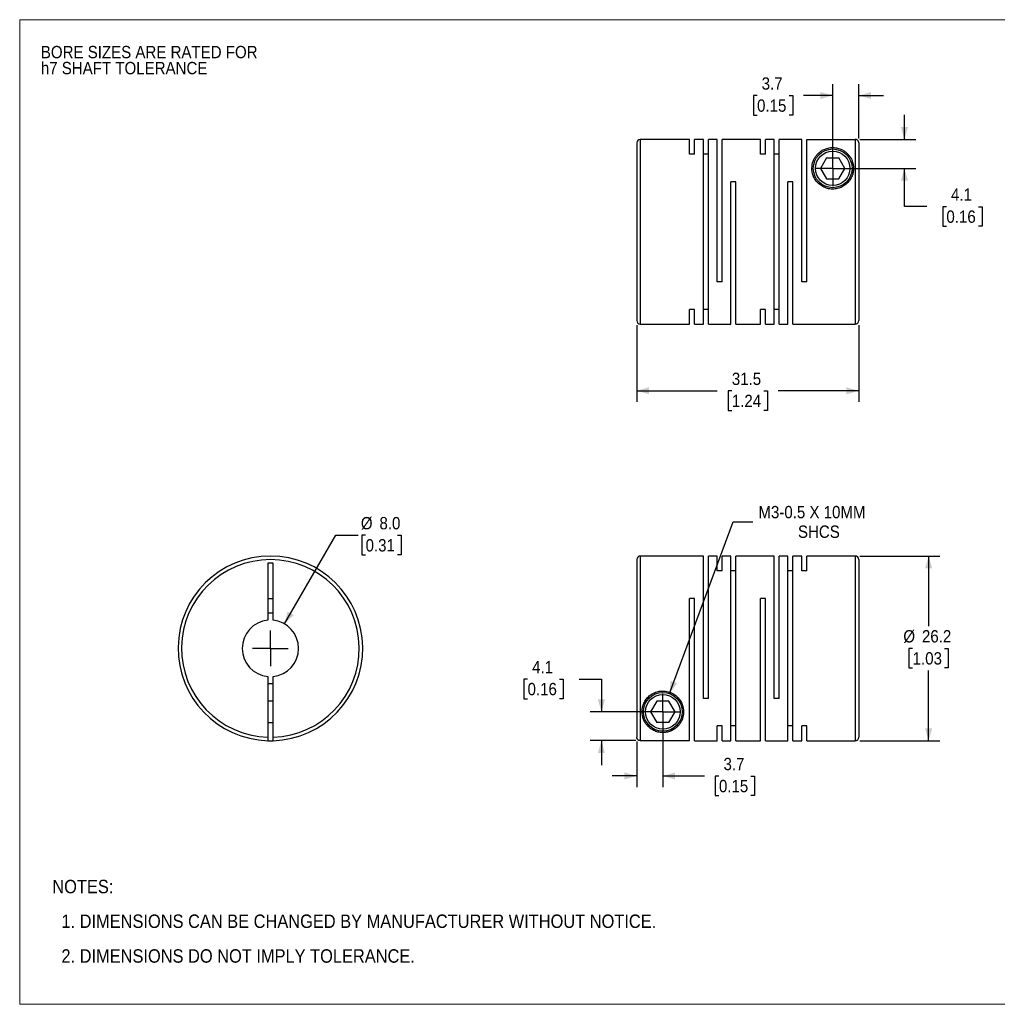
# Model space of a CAD drawing. Header units: millimetres. Extents: x 0 to 216, y 0 to 140.
# Tile 1 of 2: x 0 to 139, y 0 to 140. Entities that reach past the tile are written whole.
import ezdxf

# ---------------------------------------------------------------- set-up
doc = ezdxf.new("R2010")
doc.units = ezdxf.units.MM
doc.header["$LTSCALE"] = 0.5
doc.linetypes.add('SLD-Solid', pattern=[0])
doc.layers.add('SLD-0', color=7, linetype='SLD-Solid', lineweight=25)
doc.layers.add('TEXT', color=140, linetype='SLD-Solid', lineweight=25)
doc.styles.add('SLDTEXTSTYLE0', font='GOTHIC.TTF', dxfattribs={"width": 0.913})
doc.dimstyles.new('SLDDIMSTYLE0', dxfattribs={"dimtxt": 1.75, "dimasz": 1.75, "dimexe": 0, "dimexo": 0.0625, "dimgap": 0.4375, "dimtad": 0, "dimtih": 1, "dimtoh": 1, "dimdec": 1, "dimrnd": 1e-09, "dimzin": 4, "dimdsep": 46, "dimtxsty": 'SLDTEXTSTYLE0', "dimsah": 1, "dimcen": 0, "dimadec": 0, "dimazin": 1, "dimtfac": 1, "dimtdec": 1, "dimtofl": 0, "dimtmove": 0, "dimatfit": 3, "dimfxl": 0, "dimfrac": 2, "dimtolj": 1, "dimtzin": 12, "dimarcsym": 0})
doc.dimstyles.new('SLDDIMSTYLE1', dxfattribs={"dimtxt": 1.75, "dimasz": 1.75, "dimexe": 0, "dimexo": 0.0625, "dimgap": 0.4375, "dimtad": 0, "dimtih": 1, "dimtoh": 1, "dimdec": 1, "dimrnd": 1e-09, "dimzin": 12, "dimdsep": 46, "dimtxsty": 'SLDTEXTSTYLE0', "dimsah": 1, "dimcen": 0.09, "dimadec": 0, "dimazin": 3, "dimtfac": 1, "dimtdec": 1, "dimtmove": 0, "dimatfit": 0, "dimfxl": 0, "dimfrac": 2, "dimtolj": 1, "dimtzin": 12, "dimarcsym": 0})
doc.dimstyles.new('SLDDIMSTYLE2', dxfattribs={"dimtxt": 1.75, "dimasz": 1.75, "dimexe": 0, "dimexo": 0.0625, "dimgap": 0.4375, "dimtad": 0, "dimtih": 1, "dimtoh": 1, "dimdec": 1, "dimrnd": 1e-09, "dimzin": 12, "dimdsep": 46, "dimtxsty": 'SLDTEXTSTYLE0', "dimsah": 1, "dimcen": 0, "dimadec": 0, "dimazin": 3, "dimtfac": 1, "dimtdec": 1, "dimtofl": 0, "dimtmove": 0, "dimatfit": 3, "dimfxl": 0, "dimfrac": 2, "dimtolj": 1, "dimtzin": 12, "dimarcsym": 0})
doc.dimstyles.new('SLDDIMSTYLE3', dxfattribs={"dimtxt": 1.75, "dimasz": 1.75, "dimexe": 0, "dimexo": 0.0625, "dimgap": 0.4375, "dimtad": 0, "dimtih": 1, "dimtoh": 1, "dimdec": 1, "dimrnd": 1e-09, "dimzin": 12, "dimdsep": 46, "dimtxsty": 'SLDTEXTSTYLE0', "dimsah": 1, "dimcen": 0.09, "dimadec": 0, "dimazin": 3, "dimtfac": 1, "dimtdec": 1, "dimtofl": 0, "dimtmove": 0, "dimatfit": 3, "dimfxl": 0, "dimfrac": 2, "dimtolj": 1, "dimtzin": 12, "dimarcsym": 0})

# ---------------------------------------------------------------- blocks, each defined once
blk = doc.blocks.new('Block2')
at = {"color": 7, "linetype": 'SLD-Solid', "lineweight": 18}
for p, q in [((0, 139.7), (215.9, 139.7)), ((0, 139.7), (0, 0)), ((215.9, 139.7), (215.9, 0)), ((0, 0), (215.9, 0))]:
    blk.add_line(p, q, dxfattribs=at)
blk = doc.blocks.new('SW_NOTE_0_2')
at = {"layer": 'SLD-0', "color": 0, "char_height": 1.75, "attachment_point": 1, "style": 'SLDTEXTSTYLE0'}
for s, insert in [('BORE SIZES ARE RATED FOR ', (0, 2.24)), ('h7 SHAFT TOLERANCE', (0, -0.03))]:
    blk.add_mtext(s, dxfattribs=dict(at, insert=insert))
blk = doc.blocks.new('SW_NOTE_0_3')
at = {"layer": 'TEXT', "color": 0, "char_height": 1.905, "attachment_point": 1, "style": 'SLDTEXTSTYLE0'}
for s, insert in [('NOTES:', (0, 2.43)), ('  1. DIMENSIONS CAN BE CHANGED BY MANUFACTURER WITHOUT NOTICE.', (0, -2.49)), ('  2. DIMENSIONS DO NOT IMPLY TOLERANCE.', (0, -7.42))]:
    blk.add_mtext(s, dxfattribs=dict(at, insert=insert))
blk = doc.blocks.new('_D')
at = {"layer": 'SLD-0'}
for p, q in [((37.57, 53.97), (44.83, 66.55)), ((44.83, 66.55), (48, 66.55)), ((49.07, 66.55), (48.54, 66.55)), ((48.54, 66.55), (48.54, 63.77)), ((53.59, 66.55), (54.13, 66.55)), ((54.13, 66.55), (54.13, 63.77)), ((48.54, 63.77), (49.07, 63.77)), ((54.13, 63.77), (53.59, 63.77))]:
    blk.add_line(p, q, dxfattribs=at)
blk.add_solid([(37.57, 53.97), (38.87, 55.23), (38.01, 55.73)], dxfattribs=at)
at = {"layer": 'SLD-0', "char_height": 1.75, "attachment_point": 1, "style": 'SLDTEXTSTYLE0'}
for s, insert in [('%%c', (48.4, 69.14)), ('8.0', (51.04, 69.14)), ('0.31', (49.07, 66))]:
    blk.add_mtext(s, dxfattribs=dict(at, insert=insert))
blk = doc.blocks.new('SW_CENTERMARKSYMBOL_0')
at = {"layer": 'SLD-0', "color": 0}
for q in [(0, 2.54), (-2.54, 0), (0, -2.54), (2.54, 0)]:
    blk.add_line((0, 0), q, dxfattribs=at)
blk = doc.blocks.new('_D_1')
at = {"layer": 'SLD-0'}
for p, q in [((91.24, 40.87), (91.24, 30.81)), ((87.54, 37.27), (87.54, 30.81)), ((87.54, 32.4), (84.04, 32.4)), ((91.24, 32.4), (97.13, 32.4)), ((99.2, 32.38), (98.67, 32.38)), ((98.67, 32.38), (98.67, 29.61)), ((103.73, 32.38), (104.26, 32.38)), ((104.26, 32.38), (104.26, 29.61)), ((98.67, 29.61), (99.2, 29.61)), ((104.26, 29.61), (103.73, 29.61))]:
    blk.add_line(p, q, dxfattribs=at)
for points in [[(87.54, 32.4), (85.79, 32.9), (85.79, 31.9)], [(91.24, 32.4), (92.99, 31.9), (92.99, 32.9)]]:
    blk.add_solid(points, dxfattribs=at)
at = {"layer": 'SLD-0', "char_height": 1.75, "attachment_point": 1, "style": 'SLDTEXTSTYLE0'}
for s, insert in [('3.7', (99.85, 34.97)), ('0.15', (99.2, 31.84))]:
    blk.add_mtext(s, dxfattribs=dict(at, insert=insert))
blk = doc.blocks.new('_D_2')
at = {"layer": 'SLD-0'}
for p, q in [((72.05, 46.14), (71.52, 46.14)), ((71.52, 46.14), (71.52, 43.36)), ((76.58, 46.14), (77.11, 46.14)), ((77.11, 46.14), (77.11, 43.36)), ((79.36, 46.15), (82.53, 46.15)), ((82.53, 46.15), (82.53, 41.5)), ((71.52, 43.36), (72.05, 43.36)), ((77.11, 43.36), (76.58, 43.36)), ((90.61, 41.5), (80.94, 41.5)), ((87.41, 37.41), (80.94, 37.41)), ((82.53, 37.41), (82.53, 33.91))]:
    blk.add_line(p, q, dxfattribs=at)
for points in [[(82.53, 41.5), (83.03, 43.25), (82.03, 43.25)], [(82.53, 37.41), (82.03, 35.66), (83.03, 35.66)]]:
    blk.add_solid(points, dxfattribs=at)
at = {"layer": 'SLD-0', "char_height": 1.75, "attachment_point": 1, "style": 'SLDTEXTSTYLE0'}
for s, insert in [('4.1', (72.7, 48.73)), ('0.16', (72.05, 45.6))]:
    blk.add_mtext(s, dxfattribs=dict(at, insert=insert))
blk = doc.blocks.new('_D_3')
at = {"layer": 'SLD-0'}
for p, q in [((92.2, 44.08), (101.23, 68.47)), ((101.23, 68.47), (104.01, 68.47))]:
    blk.add_line(p, q, dxfattribs=at)
blk.add_solid([(92.2, 44.08), (93.27, 45.55), (92.34, 45.9)], dxfattribs=at)
at = {"layer": 'SLD-0', "char_height": 1.75, "attachment_point": 1, "style": 'SLDTEXTSTYLE0'}
for s, insert in [('M3-0.5 X 10MM', (104.8, 70.71)), ('SHCS', (110.41, 67.93))]:
    blk.add_mtext(s, dxfattribs=dict(at, insert=insert))
blk = doc.blocks.new('_D_4')
at = {"layer": 'SLD-0'}
for p, q in [((119.18, 63.6), (130.53, 63.6)), ((128.95, 63.6), (128.95, 53.64)), ((126.68, 50.5), (126.15, 50.5)), ((126.15, 50.5), (126.15, 47.72)), ((131.21, 50.5), (131.74, 50.5)), ((131.74, 50.5), (131.74, 47.72)), ((126.15, 47.72), (126.68, 47.72)), ((131.74, 47.72), (131.21, 47.72)), ((128.95, 37.4), (128.95, 47.37)), ((119.18, 37.4), (130.53, 37.4))]:
    blk.add_line(p, q, dxfattribs=at)
for points in [[(128.95, 63.6), (128.45, 61.85), (129.45, 61.85)], [(128.95, 37.4), (129.45, 39.15), (128.45, 39.15)]]:
    blk.add_solid(points, dxfattribs=at)
at = {"layer": 'SLD-0', "char_height": 1.75, "attachment_point": 1, "style": 'SLDTEXTSTYLE0'}
for s, insert in [('%%c', (125.36, 53.09)), ('26.2', (128, 53.09)), ('1.03', (126.68, 49.96))]:
    blk.add_mtext(s, dxfattribs=dict(at, insert=insert))
blk = doc.blocks.new('SW_CENTERMARKSYMBOL_1')
at = {"layer": 'SLD-0', "color": 0}
for q in [(0, 2.54), (-2.54, 0), (0, -2.54), (2.54, 0)]:
    blk.add_line((0, 0), q, dxfattribs=at)
blk = doc.blocks.new('_D_6')
at = {"layer": 'SLD-0'}
for p, q in [((115.34, 119.25), (115.34, 130.53)), ((119.04, 122.84), (119.04, 130.53)), ((104.61, 128.93), (104.08, 128.93)), ((104.08, 128.93), (104.08, 126.15)), ((109.14, 128.93), (109.67, 128.93)), ((109.67, 128.93), (109.67, 126.15)), ((115.34, 128.94), (111.2, 128.94)), ((119.04, 128.94), (122.54, 128.94)), ((104.08, 126.15), (104.61, 126.15)), ((109.67, 126.15), (109.14, 126.15))]:
    blk.add_line(p, q, dxfattribs=at)
for points in [[(115.34, 128.94), (113.59, 129.44), (113.59, 128.44)], [(119.04, 128.94), (120.79, 128.44), (120.79, 129.44)]]:
    blk.add_solid(points, dxfattribs=at)
at = {"layer": 'SLD-0', "char_height": 1.75, "attachment_point": 1, "style": 'SLDTEXTSTYLE0'}
for s, insert in [('3.7', (105.26, 131.52)), ('0.15', (104.61, 128.39))]:
    blk.add_mtext(s, dxfattribs=dict(at, insert=insert))
blk = doc.blocks.new('_D_7')
at = {"layer": 'SLD-0'}
for p, q in [((125.52, 122.71), (125.52, 126.21)), ((119.18, 122.71), (127.11, 122.71)), ((115.98, 118.61), (127.11, 118.61)), ((125.52, 113.18), (125.52, 118.61)), ((128.69, 113.18), (125.52, 113.18)), ((131.47, 113.17), (130.94, 113.17)), ((130.94, 113.17), (130.94, 110.39)), ((136, 113.17), (136.53, 113.17)), ((136.53, 113.17), (136.53, 110.39)), ((130.94, 110.39), (131.47, 110.39)), ((136.53, 110.39), (136, 110.39))]:
    blk.add_line(p, q, dxfattribs=at)
for points in [[(125.52, 122.71), (126.02, 124.46), (125.02, 124.46)], [(125.52, 118.61), (125.02, 116.86), (126.02, 116.86)]]:
    blk.add_solid(points, dxfattribs=at)
at = {"layer": 'SLD-0', "char_height": 1.75, "attachment_point": 1, "style": 'SLDTEXTSTYLE0'}
for s, insert in [('4.1', (132.12, 115.76)), ('0.16', (131.47, 112.63))]:
    blk.add_mtext(s, dxfattribs=dict(at, insert=insert))
blk = doc.blocks.new('_D_8')
at = {"layer": 'SLD-0'}
for p, q in [((87.54, 96.38), (87.54, 85.46)), ((119.04, 96.38), (119.04, 85.46)), ((87.54, 87.05), (98.96, 87.05)), ((101.03, 87.03), (100.5, 87.03)), ((100.5, 87.03), (100.5, 84.25)), ((105.55, 87.03), (106.09, 87.03)), ((106.09, 87.03), (106.09, 84.25)), ((119.04, 87.05), (107.62, 87.05)), ((100.5, 84.25), (101.03, 84.25)), ((106.09, 84.25), (105.55, 84.25))]:
    blk.add_line(p, q, dxfattribs=at)
for points in [[(87.54, 87.05), (89.29, 86.55), (89.29, 87.55)], [(119.04, 87.05), (117.29, 87.55), (117.29, 86.55)]]:
    blk.add_solid(points, dxfattribs=at)
at = {"layer": 'SLD-0', "char_height": 1.75, "attachment_point": 1, "style": 'SLDTEXTSTYLE0'}
for s, insert in [('31.5', (101.03, 89.62)), ('1.24', (101.03, 86.49))]:
    blk.add_mtext(s, dxfattribs=dict(at, insert=insert))
blk = doc.blocks.new('SW_CENTERMARKSYMBOL_3')
at = {"layer": 'SLD-0', "color": 0}
for q in [(0, 2.54), (-2.54, 0), (0, -2.54), (2.54, 0)]:
    blk.add_line((0, 0), q, dxfattribs=at)

msp = doc.modelspace()

# ---------------------------------------------------------------- linework, layer by layer
for p, q in [((87.54, 122.21), (87.54, 97.01)), ((95.04, 122.71), (88.04, 122.71)), ((88.04, 122.71), (88.04, 96.51)), ((95.04, 120.62), (95.04, 122.71)), ((96.99, 122.71), (95.75, 122.71)), ((95.75, 120.62), (95.75, 122.71)), ((96.99, 96.51), (96.99, 122.71)), ((98.94, 122.71), (97.7, 122.71)), ((97.7, 96.51), (97.7, 122.71)), ((98.94, 102.51), (98.94, 122.71)), ((105.09, 122.71), (99.65, 122.71)), ((99.65, 102.51), (99.65, 122.71)), ((105.09, 120.62), (105.09, 122.71)), ((107.04, 122.71), (105.8, 122.71)), ((105.8, 120.62), (105.8, 122.71)), ((107.04, 96.51), (107.04, 122.71)), ((110.94, 122.71), (107.75, 122.71)), ((107.75, 96.51), (107.75, 122.71)), ((110.94, 102.51), (110.94, 122.71)), ((111.65, 102.51), (111.65, 122.71)), ((111.65, 122.71), (118.54, 122.71)), ((118.54, 122.71), (118.54, 96.51)), ((119.04, 122.21), (119.04, 97.01)), ((95.75, 120.62), (95.04, 120.62)), ((97.7, 120.62), (96.99, 120.62)), ((105.8, 120.62), (105.09, 120.62)), ((107.75, 120.62), (107.04, 120.62)), ((114.48, 120.11), (113.61, 118.61)), ((114.48, 120.11), (116.21, 120.11)), ((117.07, 118.61), (116.21, 120.11)), ((113.61, 118.61), (114.48, 117.11)), ((116.21, 117.11), (117.07, 118.61)), ((101.6, 116.71), (100.89, 116.71)), ((100.89, 96.51), (100.89, 116.71)), ((101.6, 96.51), (101.6, 116.71)), ((109.7, 116.71), (108.99, 116.71)), ((108.99, 96.51), (108.99, 116.71)), ((109.7, 96.51), (109.7, 116.71)), ((114.48, 117.11), (116.21, 117.11)), ((99.65, 102.51), (98.94, 102.51)), ((111.65, 102.51), (110.94, 102.51)), ((95.75, 98.6), (95.04, 98.6)), ((95.04, 96.51), (95.04, 98.6)), ((95.75, 96.51), (95.75, 98.6)), ((97.7, 98.6), (96.99, 98.6)), ((105.8, 98.6), (105.09, 98.6)), ((105.09, 96.51), (105.09, 98.6)), ((105.8, 96.51), (105.8, 98.6)), ((107.75, 98.6), (107.04, 98.6)), ((88.04, 96.51), (95.04, 96.51)), ((95.75, 96.51), (96.99, 96.51)), ((97.7, 96.51), (100.89, 96.51)), ((101.6, 96.51), (105.09, 96.51)), ((105.8, 96.51), (107.04, 96.51)), ((107.75, 96.51), (108.99, 96.51)), ((109.7, 96.51), (118.54, 96.51)), ((87.54, 63.1), (87.54, 37.91)), ((96.99, 63.6), (88.04, 63.6)), ((88.04, 63.6), (88.04, 37.41)), ((96.99, 43.4), (96.99, 63.6)), ((98.94, 63.6), (97.7, 63.6)), ((97.7, 43.4), (97.7, 63.6)), ((98.94, 61.51), (98.94, 63.6)), ((100.89, 63.6), (99.65, 63.6)), ((99.65, 61.51), (99.65, 63.6)), ((100.89, 37.4), (100.89, 63.6)), ((107.04, 63.6), (101.6, 63.6)), ((101.6, 37.4), (101.6, 63.6)), ((107.04, 43.4), (107.04, 63.6)), ((108.99, 63.6), (107.75, 63.6)), ((107.75, 43.4), (107.75, 63.6)), ((108.99, 37.4), (108.99, 63.6)), ((110.94, 63.6), (109.7, 63.6)), ((109.7, 37.4), (109.7, 63.6)), ((110.94, 61.51), (110.94, 63.6)), ((118.54, 63.6), (111.65, 63.6)), ((111.65, 61.51), (111.65, 63.6)), ((118.54, 63.6), (118.54, 37.4)), ((119.04, 63.1), (119.04, 37.9)), ((35.94, 62.6), (35.19, 62.6)), ((35.19, 62.6), (35.19, 54.49)), ((35.94, 54.49), (35.94, 62.6)), ((99.65, 61.51), (98.94, 61.51)), ((101.6, 61.51), (100.89, 61.51)), ((109.7, 61.51), (108.99, 61.51)), ((111.65, 61.51), (110.94, 61.51)), ((35.19, 57.6), (35.94, 57.6)), ((95.75, 57.6), (95.04, 57.6)), ((95.04, 37.41), (95.04, 57.6)), ((95.75, 37.4), (95.75, 57.6)), ((105.8, 57.6), (105.09, 57.6)), ((105.09, 37.4), (105.09, 57.6)), ((105.8, 37.4), (105.8, 57.6)), ((35.19, 46.52), (35.19, 37.91)), ((35.94, 37.91), (35.94, 46.52)), ((97.7, 43.4), (96.99, 43.4)), ((107.75, 43.4), (107.04, 43.4)), ((35.94, 43), (35.19, 43)), ((90.38, 43), (89.51, 41.5)), ((92.11, 43), (90.38, 43)), ((92.97, 41.5), (92.11, 43)), ((89.51, 41.5), (90.38, 40)), ((92.11, 40), (92.97, 41.5)), ((35.19, 40), (35.94, 40)), ((92.11, 40), (90.38, 40)), ((99.65, 39.49), (98.94, 39.49)), ((98.94, 37.4), (98.94, 39.49)), ((99.65, 37.4), (99.65, 39.49)), ((101.6, 39.49), (100.89, 39.49)), ((109.7, 39.49), (108.99, 39.49)), ((111.65, 39.49), (110.94, 39.49)), ((110.94, 37.4), (110.94, 39.49)), ((111.65, 37.4), (111.65, 39.49)), ((88.04, 37.41), (95.04, 37.41)), ((95.75, 37.4), (98.94, 37.4)), ((99.65, 37.4), (100.89, 37.4)), ((101.6, 37.4), (105.09, 37.4)), ((105.8, 37.4), (108.99, 37.4)), ((109.7, 37.4), (110.94, 37.4)), ((111.65, 37.4), (118.54, 37.4))]:
    msp.add_line(p, q)
for centre, radius in [((115.34, 118.61), 2.75), ((115.34, 118.61), 2.45), ((91.24, 41.5), 2.75), ((91.24, 41.5), 2.45)]:
    msp.add_circle(centre, radius)
for centre, radius, start, end in [((88.04, 122.21), 0.5, 90, 180), ((88.04, 97.01), 0.5, 180, 270), ((118.54, 97.01), 0.5, 270, 360), ((35.57, 50.5), 13.1, 271.6404, 268.3596), ((35.57, 50.5), 12.6, 271.7055, 268.2945), ((88.04, 63.1), 0.5, 90, 180), ((118.54, 63.1), 0.5, 0, 90), ((35.57, 50.5), 4, 95.3794, 264.6206), ((35.57, 50.5), 5, 85.6988, 94.3012), ((35.57, 50.5), 4, 275.3794, 84.6206), ((35.57, 50.5), 5, 265.6988, 274.3012), ((118.54, 37.9), 0.5, 270, 0), ((35.57, 50.5), 13.1, 268.3596, 271.6421)]:
    msp.add_arc(centre, radius, start, end)
for points, knots in [([(118.29, 118.61), (118.29, 118.96), (118.2, 119.46), (117.94, 120.04), (117.67, 120.45), (117.34, 120.8), (116.95, 121.1), (116.57, 121.31), (116.2, 121.44), (115.89, 121.52), (115.54, 121.56), (115.18, 121.57), (114.83, 121.53), (114.52, 121.45), (114.23, 121.35), (113.9, 121.2), (113.53, 120.96), (113.18, 120.63), (112.88, 120.27), (112.65, 119.85), (112.43, 119.25), (112.33, 118.4), (112.57, 117.46), (113.02, 116.76), (113.49, 116.28), (114.08, 115.92), (114.76, 115.69), (115.49, 115.64), (116.2, 115.76), (116.86, 116.05), (117.4, 116.47), (117.82, 116.97), (118.1, 117.51), (118.26, 118.07), (118.29, 118.43), (118.29, 118.61)], [0, 0, 0, 0, 0.0622023, 0.0935104, 0.1246905, 0.1599967, 0.1872074, 0.2185765, 0.2352961, 0.2499185, 0.2659859, 0.281262, 0.2961395, 0.3127239, 0.3273505, 0.3440998, 0.3752729, 0.4065714, 0.437609, 0.4686286, 0.4999107, 0.5620513, 0.6243296, 0.6562181, 0.6868624, 0.7181502, 0.7492061, 0.7805243, 0.8118462, 0.8429497, 0.8744476, 0.9050691, 0.9371815, 0.9673497, 1, 1, 1, 1]), ([(119.04, 122.21), (119.04, 122.23), (119.04, 122.28), (119.02, 122.35), (119, 122.41), (118.97, 122.47), (118.93, 122.53), (118.89, 122.57), (118.84, 122.61), (118.79, 122.64), (118.74, 122.67), (118.69, 122.69), (118.64, 122.7), (118.59, 122.71), (118.56, 122.71), (118.54, 122.71)], [0, 0, 0, 0, 0.09287, 0.183082, 0.270637, 0.355534, 0.437774, 0.517355, 0.594278, 0.668543, 0.74015, 0.809099, 0.87539, 0.939023, 1, 1, 1, 1]), ([(88.29, 41.5), (88.29, 41.15), (88.38, 40.66), (88.64, 40.08), (88.91, 39.67), (89.24, 39.32), (89.63, 39.02), (90.01, 38.81), (90.38, 38.67), (90.7, 38.6), (91.04, 38.55), (91.4, 38.55), (91.75, 38.59), (92.06, 38.66), (92.35, 38.76), (92.69, 38.92), (93.05, 39.16), (93.41, 39.48), (93.7, 39.85), (93.93, 40.26), (94.15, 40.86), (94.25, 41.71), (94.01, 42.65), (93.56, 43.36), (93.09, 43.83), (92.51, 44.2), (91.82, 44.42), (91.09, 44.48), (90.38, 44.35), (89.73, 44.07), (89.18, 43.65), (88.76, 43.15), (88.48, 42.61), (88.32, 42.05), (88.29, 41.69), (88.29, 41.5)], [0, 0, 0, 0, 0.0622023, 0.0935104, 0.1246905, 0.1599967, 0.1872074, 0.2185765, 0.2352961, 0.2499185, 0.2659859, 0.281262, 0.2961395, 0.3127239, 0.3273505, 0.3440998, 0.3752729, 0.4065714, 0.437609, 0.4686286, 0.4999107, 0.5620513, 0.6243296, 0.6562181, 0.6868624, 0.7181502, 0.7492061, 0.7805243, 0.8118462, 0.8429497, 0.8744476, 0.9050691, 0.9371815, 0.9673497, 1, 1, 1, 1]), ([(35.19, 37.91), (35.19, 37.89), (35.19, 37.84), (35.19, 37.78), (35.19, 37.71), (35.19, 37.63), (35.19, 37.55), (35.19, 37.49), (35.19, 37.44), (35.19, 37.41), (35.19, 37.41), (35.19, 37.41)], [0, 0, 0, 0, 0.082675, 0.165675, 0.250421, 0.374253, 0.500077, 0.622996, 0.749765, 0.874641, 1, 1, 1, 1]), ([(35.94, 37.41), (35.94, 37.41), (35.94, 37.41), (35.94, 37.42), (35.94, 37.45), (35.94, 37.49), (35.94, 37.55), (35.94, 37.63), (35.94, 37.72), (35.94, 37.81), (35.94, 37.88), (35.94, 37.91)], [0, 0, 0, 0, 0.082045, 0.16503, 0.250377, 0.375212, 0.50072, 0.623132, 0.750397, 0.875445, 1, 1, 1, 1]), ([(88.04, 37.41), (88.02, 37.41), (87.98, 37.41), (87.91, 37.42), (87.84, 37.45), (87.76, 37.49), (87.69, 37.55), (87.62, 37.63), (87.58, 37.72), (87.55, 37.81), (87.54, 37.88), (87.54, 37.91)], [0, 0, 0, 0, 0.082045, 0.16503, 0.250377, 0.375212, 0.50072, 0.623132, 0.750397, 0.875445, 1, 1, 1, 1])]:
    msp.add_open_spline(points, degree=3, knots=knots)

# ---------------------------------------------------------------- block references
at = {"color": 7, "linetype": 'Continuous'}
msp.add_blockref('Block2', (0, 0), dxfattribs=at)
at = {"layer": 'SLD-0'}
for name, p in [('SW_NOTE_0_2', (3, 133.74)), ('SW_CENTERMARKSYMBOL_3', (115.34, 118.61)), ('SW_CENTERMARKSYMBOL_0', (35.57, 50.5)), ('SW_CENTERMARKSYMBOL_1', (91.24, 41.5))]:
    msp.add_blockref(name, p, dxfattribs=at)
at = {"layer": 'TEXT'}
msp.add_blockref('SW_NOTE_0_3', (4.63, 15.23), dxfattribs=at)

# ---------------------------------------------------------------- dimensions: what is measured, and where the dimension line sits
at = {"layer": 'SLD-0'}
for base, p1, p2, dimstyle, picture, middle in [((115.34, 128.94), (119.04, 122.21), (115.34, 118.61), 'SLDDIMSTYLE1', '_D_6', (106.87, 128.94)), ((87.54, 87.05), (119.04, 97.01), (87.54, 97.01), 'SLDDIMSTYLE3', '_D_8', (103.29, 87.05)), ((91.24, 32.4), (87.54, 37.91), (91.24, 41.5), 'SLDDIMSTYLE1', '_D_1', (101.46, 32.4))]:
    dim = msp.add_linear_dim(base=base, p1=p1, p2=p2, dimstyle=dimstyle, dxfattribs=at)
    dim.commit()
    dim.dimension.update_dxf_attribs({"geometry": picture, "text_midpoint": middle, "dimtype": 160})
for base, p1, p2, picture, middle in [((125.52, 118.61), (118.54, 122.71), (115.34, 118.61), '_D_7', (125.52, 113.18)), ((82.53, 41.5), (88.04, 37.41), (91.24, 41.5), '_D_2', (82.53, 46.15))]:
    dim = msp.add_linear_dim(base=base, p1=p1, p2=p2, angle=90, dimstyle='SLDDIMSTYLE1', dxfattribs=at)
    dim.commit()
    dim.dimension.update_dxf_attribs({"geometry": picture, "text_midpoint": middle, "dimtype": 160})
dim = msp.add_diameter_dim_2p(p1=(90.29, 38.92), p2=(92.2, 44.08), text='M3-0.5 X 10MM\\PSHCS', dimstyle='SLDDIMSTYLE2', override={"dimpost": '<>'}, dxfattribs=at)
dim.commit()
dim.dimension.update_dxf_attribs({"geometry": '_D_3', "text_midpoint": (113.32, 68.47), "dimtype": 163})
dim = msp.add_diameter_dim_2p(p1=(33.57, 47.04), p2=(37.57, 53.97), dimstyle='SLDDIMSTYLE0', dxfattribs=at)
dim.commit()
dim.dimension.update_dxf_attribs({"geometry": '_D', "text_midpoint": (51.33, 66.55), "dimtype": 163})
dim = msp.add_linear_dim(base=(128.95, 37.4), p1=(118.54, 63.6), p2=(118.54, 37.4), angle=90, text='%%c<>', dimstyle='SLDDIMSTYLE3', dxfattribs=at)
dim.commit()
dim.dimension.update_dxf_attribs({"geometry": '_D_4', "text_midpoint": (128.95, 50.5), "dimtype": 160})

doc.saveas('drawing.dxf')
